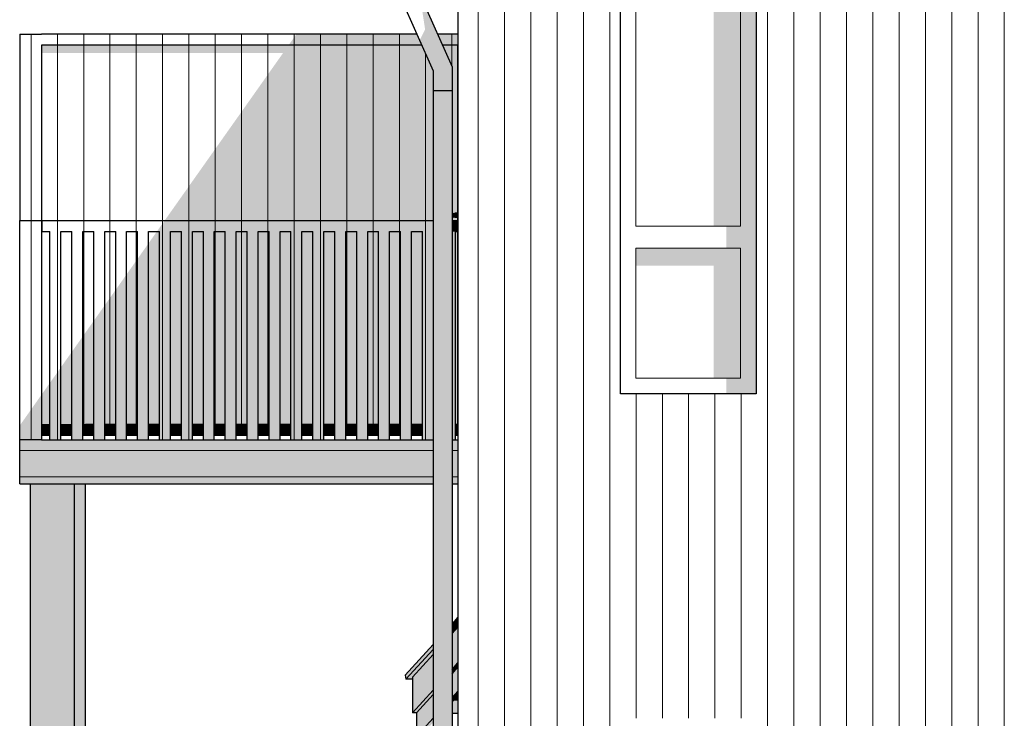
# Model space of a CAD drawing. Header units: millimetres. Extents: x 136614 to 187988, y 72497 to 86342.
# Tile 3 of 12: x 152988 to 157481, y 79920 to 83107. Entities that reach past the tile are written whole.
import ezdxf

# ---------------------------------------------------------------- set-up
doc = ezdxf.new("R2010")
doc.units = ezdxf.units.MM
doc.header["$LTSCALE"] = 0.5
doc.header["$MEASUREMENT"] = 0
doc.linetypes.add('PLINE', pattern=[0])
for name, color, linetype in [('222- Søyler (Nye konstruksjoner)', 7, 'Continuous'), ('23-- Yttervegger(Nye konstruksjoner)', 7, 'Continuous'), ('231- Bærende yttervegger(Nye konstruksjoner)', 7, 'Continuous'), ('244- Vinduer_ dører_ foldevegger(Nye konstruksjoner)', 7, 'Continuous'), ('25-- Dekker(Nye konstruksjoner)', 7, 'Continuous'), ('26-- Yttertak(Nye konstruksjoner)', 7, 'Continuous'), ('265- Gesimser_ takrenner og nedløp(Nye konstruksjoner)', 7, 'Continuous')]:
    doc.layers.add(name, color=color, linetype=linetype)
for name, color, linetype, lineweight in [('234- Vinduer_ dører_ porter(Nye konstruksjoner)', 7, 'Continuous', 0), ('235- Utvendig kledning og overflate(Nye konstruksjoner)', 7, 'Continuous', 0), ('262- Taktekking(Nye konstruksjoner)', 7, 'Continuous', 0)]:
    doc.layers.add(name, color=color, linetype=linetype, lineweight=lineweight)

# ---------------------------------------------------------------- blocks, each defined once
blk = doc.blocks.new('*X5')
at = {"layer": '235- Utvendig kledning og overflate(Nye konstruksjoner)', "linetype": 'PLINE'}
for p, q in [((155080.2, 81200), (155080.2, 80002.7)), ((155080.2, 80000), (155080.2, 81200)), ((155200.2, 81200), (155200.2, 80002.7)), ((155200.2, 80000), (155200.2, 81200)), ((155320.2, 81200), (155320.2, 80002.7)), ((155320.2, 80000), (155320.2, 81200)), ((155440.3, 81200), (155440.3, 80002.7)), ((155440.3, 80000), (155440.3, 81200)), ((155560.3, 81200), (155560.3, 80002.7)), ((155560.3, 80000), (155560.3, 81200)), ((155680.3, 81200), (155680.3, 80002.7)), ((155680.3, 80000), (155680.3, 81200)), ((155800.4, 81200), (155800.4, 80002.7)), ((155800.4, 80000), (155800.4, 81200)), ((155920.4, 81200), (155920.4, 80002.7)), ((155920.4, 80000), (155920.4, 81200)), ((156040.4, 81200), (156040.4, 80002.7)), ((156040.4, 80000), (156040.4, 81200)), ((156160.5, 81200), (156160.5, 80002.7)), ((156160.5, 80000), (156160.5, 81200)), ((156280.5, 81200), (156280.5, 80002.7)), ((156280.5, 80000), (156280.5, 81200)), ((156400.5, 81200), (156400.5, 80002.7)), ((156400.5, 80000), (156400.5, 81200)), ((156520.5, 81200), (156520.5, 80002.7)), ((156520.5, 80000), (156520.5, 81200)), ((156640.6, 81200), (156640.6, 80002.7)), ((156640.6, 80000), (156640.6, 81200)), ((156760.6, 81200), (156760.6, 80002.7)), ((156760.6, 80000), (156760.6, 81200)), ((156880.6, 81200), (156880.6, 80002.7)), ((156880.6, 80000), (156880.6, 81200)), ((157000.7, 81200), (157000.7, 80002.7)), ((157000.7, 80000), (157000.7, 81200)), ((157120.7, 81200), (157120.7, 80002.7)), ((157120.7, 80000), (157120.7, 81200)), ((157240.7, 81200), (157240.7, 80002.7)), ((157240.7, 80000), (157240.7, 81200)), ((157360.8, 81200), (157360.8, 80002.7)), ((157360.8, 80000), (157360.8, 81200)), ((157480.8, 81200), (157480.8, 80002.7)), ((157480.8, 80000), (157480.8, 81200)), ((155080.2, 80002.7), (155080.2, 77700)), ((155080.2, 77700), (155080.2, 80000)), ((155200.2, 80002.7), (155200.2, 77700)), ((155200.2, 77700), (155200.2, 80000)), ((155320.2, 80002.7), (155320.2, 77700)), ((155320.2, 77700), (155320.2, 80000)), ((155440.3, 80002.7), (155440.3, 77700)), ((155440.3, 77700), (155440.3, 80000)), ((155560.3, 80002.7), (155560.3, 77700)), ((155560.3, 77700), (155560.3, 80000)), ((155680.3, 80002.7), (155680.3, 77700)), ((155680.3, 77700), (155680.3, 80000)), ((155800.4, 80002.7), (155800.4, 79920)), ((155800.4, 79920), (155800.4, 80000)), ((155920.4, 80002.7), (155920.4, 79920)), ((155920.4, 79920), (155920.4, 80000)), ((156040.4, 80002.7), (156040.4, 79920)), ((156040.4, 79920), (156040.4, 80000)), ((156160.5, 80002.7), (156160.5, 79920)), ((156160.5, 79920), (156160.5, 80000)), ((156280.5, 80002.7), (156280.5, 79920)), ((156280.5, 79920), (156280.5, 80000)), ((156400.5, 80002.7), (156400.5, 77700)), ((156400.5, 77700), (156400.5, 80000)), ((156520.5, 80002.7), (156520.5, 77700)), ((156520.5, 77700), (156520.5, 80000)), ((156640.6, 80002.7), (156640.6, 77700)), ((156640.6, 77700), (156640.6, 80000)), ((156760.6, 80002.7), (156760.6, 77700)), ((156760.6, 77700), (156760.6, 80000)), ((156880.6, 80002.7), (156880.6, 77700)), ((156880.6, 77700), (156880.6, 80000)), ((157000.7, 80002.7), (157000.7, 77700)), ((157000.7, 77700), (157000.7, 80000)), ((157120.7, 80002.7), (157120.7, 77700)), ((157120.7, 77700), (157120.7, 80000)), ((157240.7, 80002.7), (157240.7, 77700)), ((157240.7, 77700), (157240.7, 80000)), ((157360.8, 80002.7), (157360.8, 77700)), ((157360.8, 77700), (157360.8, 80000)), ((157480.8, 80002.7), (157480.8, 77700)), ((157480.8, 77700), (157480.8, 80000))]:
    blk.add_line(p, q, dxfattribs=at)
blk = doc.blocks.new('*X9')
at = {"layer": '235- Utvendig kledning og overflate(Nye konstruksjoner)', "linetype": 'PLINE'}
for p, q in [((156400.5, 84002.7), (156400.5, 81200)), ((156400.5, 81200), (156400.5, 84000)), ((156520.5, 84002.7), (156520.5, 81200)), ((156520.5, 81200), (156520.5, 84000)), ((156640.6, 84002.7), (156640.6, 81200)), ((156640.6, 81200), (156640.6, 84000)), ((156760.6, 84002.7), (156760.6, 81200)), ((156760.6, 81200), (156760.6, 84000)), ((156880.6, 84002.7), (156880.6, 81200)), ((156880.6, 81200), (156880.6, 84000)), ((157000.7, 84002.7), (157000.7, 81200)), ((157000.7, 81200), (157000.7, 84000)), ((157120.7, 84002.7), (157120.7, 81200)), ((157120.7, 81200), (157120.7, 84000)), ((157240.7, 84002.7), (157240.7, 81200)), ((157240.7, 81200), (157240.7, 84000)), ((157360.8, 84002.7), (157360.8, 81200)), ((157360.8, 81200), (157360.8, 84000)), ((157480.8, 84002.7), (157480.8, 81200)), ((157480.8, 81200), (157480.8, 84000)), ((155680.3, 83844.5), (155680.3, 81200)), ((155680.3, 81200), (155680.3, 83844.5)), ((155560.3, 83788.5), (155560.3, 81200)), ((155560.3, 81200), (155560.3, 83788.5)), ((155440.3, 83732.6), (155440.3, 81200)), ((155440.3, 81200), (155440.3, 83732.6)), ((155320.2, 83676.6), (155320.2, 81200)), ((155320.2, 81200), (155320.2, 83676.6)), ((155200.2, 83620.6), (155200.2, 81200)), ((155200.2, 81200), (155200.2, 83620.6)), ((155080.2, 83564.6), (155080.2, 81200)), ((155080.2, 81200), (155080.2, 83564.6)), ((155800.4, 81400), (155800.4, 81200)), ((155800.4, 81200), (155800.4, 81400)), ((155920.4, 81400), (155920.4, 81200)), ((155920.4, 81200), (155920.4, 81400)), ((156040.4, 81400), (156040.4, 81200)), ((156040.4, 81200), (156040.4, 81400)), ((156160.5, 81400), (156160.5, 81200)), ((156160.5, 81200), (156160.5, 81400)), ((156280.5, 81400), (156280.5, 81200)), ((156280.5, 81200), (156280.5, 81400))]:
    blk.add_line(p, q, dxfattribs=at)
blk = doc.blocks.new('*X163')
at = {"layer": '235- Utvendig kledning og overflate(Nye konstruksjoner)', "linetype": 'PLINE'}
for p, q in [((153159.7, 83040), (153159.7, 82990)), ((153159.7, 82990), (153159.7, 83040)), ((153279.7, 83040), (153279.7, 82990)), ((153279.7, 82990), (153279.7, 83040)), ((153399.7, 83040), (153399.7, 82990)), ((153399.7, 82990), (153399.7, 83040)), ((153519.8, 83040), (153519.8, 82990)), ((153519.8, 82990), (153519.8, 83040)), ((153639.8, 83040), (153639.8, 82990)), ((153639.8, 82990), (153639.8, 83040)), ((153759.8, 83040), (153759.8, 82990)), ((153759.8, 82990), (153759.8, 83040)), ((153879.9, 83040), (153879.9, 82990)), ((153879.9, 82990), (153879.9, 83040)), ((153999.9, 83040), (153999.9, 82990)), ((153999.9, 82990), (153999.9, 83040)), ((154119.9, 83040), (154119.9, 82990)), ((154119.9, 82990), (154119.9, 83040)), ((154240, 83040), (154240, 82990)), ((154240, 82990), (154240, 83040)), ((154360, 83040), (154360, 82990)), ((154360, 82990), (154360, 83040)), ((154480, 83040), (154480, 82990)), ((154480, 82990), (154480, 83040)), ((154600.1, 83040), (154600.1, 82990)), ((154600.1, 82990), (154600.1, 83040)), ((154720.1, 83040), (154720.1, 82990)), ((154720.1, 82990), (154720.1, 83040))]:
    blk.add_line(p, q, dxfattribs=at)
blk = doc.blocks.new('*X164')
at = {"layer": '235- Utvendig kledning og overflate(Nye konstruksjoner)', "linetype": 'PLINE'}
for p, q in [((154960.1, 83040), (154960.1, 82990)), ((154960.1, 82990), (154960.1, 83040))]:
    blk.add_line(p, q, dxfattribs=at)
blk = doc.blocks.new('*X166')
at = {"layer": '235- Utvendig kledning og overflate(Nye konstruksjoner)', "linetype": 'PLINE'}
for p, q in [((153399.7, 81260), (153399.7, 81210)), ((153399.7, 81210), (153399.7, 81260))]:
    blk.add_line(p, q, dxfattribs=at)
blk = doc.blocks.new('*X167')
at = {"layer": '235- Utvendig kledning og overflate(Nye konstruksjoner)', "linetype": 'PLINE'}
for p, q in [((153519.8, 81260), (153519.8, 81210)), ((153519.8, 81210), (153519.8, 81260))]:
    blk.add_line(p, q, dxfattribs=at)
blk = doc.blocks.new('*X171')
at = {"layer": '235- Utvendig kledning og overflate(Nye konstruksjoner)', "linetype": 'PLINE'}
for p, q in [((153879.9, 81260), (153879.9, 81210)), ((153879.9, 81210), (153879.9, 81260))]:
    blk.add_line(p, q, dxfattribs=at)
blk = doc.blocks.new('*X172')
at = {"layer": '235- Utvendig kledning og overflate(Nye konstruksjoner)', "linetype": 'PLINE'}
for p, q in [((153999.9, 81260), (153999.9, 81210)), ((153999.9, 81210), (153999.9, 81260))]:
    blk.add_line(p, q, dxfattribs=at)
blk = doc.blocks.new('*X173')
at = {"layer": '235- Utvendig kledning og overflate(Nye konstruksjoner)', "linetype": 'PLINE'}
for p, q in [((154119.9, 81260), (154119.9, 81210)), ((154119.9, 81210), (154119.9, 81260))]:
    blk.add_line(p, q, dxfattribs=at)
blk = doc.blocks.new('*X177')
at = {"layer": '235- Utvendig kledning og overflate(Nye konstruksjoner)', "linetype": 'PLINE'}
for p, q in [((154480, 81260), (154480, 81210)), ((154480, 81210), (154480, 81260))]:
    blk.add_line(p, q, dxfattribs=at)
blk = doc.blocks.new('*X178')
at = {"layer": '235- Utvendig kledning og overflate(Nye konstruksjoner)', "linetype": 'PLINE'}
for p, q in [((154600.1, 81260), (154600.1, 81210)), ((154600.1, 81210), (154600.1, 81260))]:
    blk.add_line(p, q, dxfattribs=at)
blk = doc.blocks.new('*X179')
at = {"layer": '235- Utvendig kledning og overflate(Nye konstruksjoner)', "linetype": 'PLINE'}
for p, q in [((154720.1, 81260), (154720.1, 81210)), ((154720.1, 81210), (154720.1, 81260))]:
    blk.add_line(p, q, dxfattribs=at)
blk = doc.blocks.new('*X182')
at = {"layer": '235- Utvendig kledning og overflate(Nye konstruksjoner)', "linetype": 'PLINE'}
for p, q in [((153159.7, 82190), (153159.7, 82140)), ((153159.7, 82140), (153159.7, 82190)), ((153279.7, 82190), (153279.7, 82140)), ((153279.7, 82140), (153279.7, 82190)), ((153399.7, 82190), (153399.7, 82140)), ((153399.7, 82140), (153399.7, 82190)), ((153519.7, 82190), (153519.7, 82140)), ((153519.7, 82140), (153519.7, 82190)), ((153639.8, 82190), (153639.8, 82140)), ((153639.8, 82140), (153639.8, 82190)), ((153759.8, 82190), (153759.8, 82140)), ((153759.8, 82140), (153759.8, 82190)), ((153879.8, 82190), (153879.8, 82140)), ((153879.8, 82140), (153879.8, 82190)), ((153999.9, 82190), (153999.9, 82140)), ((153999.9, 82140), (153999.9, 82190)), ((154119.9, 82190), (154119.9, 82140)), ((154119.9, 82140), (154119.9, 82190)), ((154239.9, 82190), (154239.9, 82140)), ((154239.9, 82140), (154239.9, 82190)), ((154360, 82190), (154360, 82140)), ((154360, 82140), (154360, 82190)), ((154480, 82190), (154480, 82140)), ((154480, 82140), (154480, 82190)), ((154600, 82190), (154600, 82140)), ((154600, 82140), (154600, 82190)), ((154720.1, 82190), (154720.1, 82140)), ((154720.1, 82140), (154720.1, 82190)), ((154840.1, 82190), (154840.1, 82140)), ((154840.1, 82140), (154840.1, 82190))]:
    blk.add_line(p, q, dxfattribs=at)
blk = doc.blocks.new('*X185')
at = {"layer": '235- Utvendig kledning og overflate(Nye konstruksjoner)', "linetype": 'PLINE'}
for p, q in [((154240, 82140), (154240, 81190)), ((154240, 81190), (154240, 82140))]:
    blk.add_line(p, q, dxfattribs=at)
blk = doc.blocks.new('*X186')
at = {"layer": '235- Utvendig kledning og overflate(Nye konstruksjoner)', "linetype": 'PLINE'}
for p, q in [((154359.98877, 82140), (154359.98877, 81190)), ((154359.98877, 81190), (154359.98877, 82140))]:
    blk.add_line(p, q, dxfattribs=at)
blk = doc.blocks.new('*X192')
at = {"layer": '235- Utvendig kledning og overflate(Nye konstruksjoner)', "linetype": 'PLINE'}
for p, q in [((153639.8, 82140), (153639.8, 81190)), ((153639.8, 81190), (153639.8, 82140))]:
    blk.add_line(p, q, dxfattribs=at)
blk = doc.blocks.new('*X193')
at = {"layer": '235- Utvendig kledning og overflate(Nye konstruksjoner)', "linetype": 'PLINE'}
for p, q in [((153759.8, 82140), (153759.8, 81190)), ((153759.8, 81190), (153759.8, 82140))]:
    blk.add_line(p, q, dxfattribs=at)
blk = doc.blocks.new('*X197')
at = {"layer": '235- Utvendig kledning og overflate(Nye konstruksjoner)', "linetype": 'PLINE'}
for p, q in [((154840.1, 82140), (154840.1, 81190)), ((154840.1, 81190), (154840.1, 82140))]:
    blk.add_line(p, q, dxfattribs=at)
blk = doc.blocks.new('*X199')
at = {"layer": '235- Utvendig kledning og overflate(Nye konstruksjoner)', "linetype": 'PLINE'}
for p, q in [((152987.7, 81141), (154874.4, 81141)), ((154874.4, 81141), (152987.7, 81141)), ((152987.7, 81021), (154874.4, 81021)), ((154874.4, 81021), (152987.7, 81021))]:
    blk.add_line(p, q, dxfattribs=at)
blk = doc.blocks.new('*X200')
at = {"layer": '235- Utvendig kledning og overflate(Nye konstruksjoner)', "linetype": 'PLINE'}
for p, q in [((154961, 81141), (154987.7, 81141)), ((154987.7, 81141), (154961, 81141)), ((154961, 81021), (154987.7, 81021)), ((154987.7, 81021), (154961, 81021))]:
    blk.add_line(p, q, dxfattribs=at)
blk = doc.blocks.new('*X205')
at = {"layer": '235- Utvendig kledning og overflate(Nye konstruksjoner)', "linetype": 'PLINE'}
for p, q in [((153159.7, 82990), (153159.7, 82190)), ((153159.7, 82190), (153159.7, 82990)), ((153279.7, 82990), (153279.7, 82190)), ((153279.7, 82190), (153279.7, 82990)), ((153399.7, 82990), (153399.7, 82190)), ((153399.7, 82190), (153399.7, 82990)), ((153519.8, 82990), (153519.8, 82190)), ((153519.8, 82190), (153519.8, 82990)), ((153639.8, 82990), (153639.8, 82190)), ((153639.8, 82190), (153639.8, 82990)), ((153759.8, 82990), (153759.8, 82190)), ((153759.8, 82190), (153759.8, 82990)), ((153879.9, 82990), (153879.9, 82190)), ((153879.9, 82190), (153879.9, 82990)), ((153999.9, 82990), (153999.9, 82190)), ((153999.9, 82190), (153999.9, 82990)), ((154119.9, 82990), (154119.9, 82190)), ((154119.9, 82190), (154119.9, 82990)), ((154240, 82990), (154240, 82190)), ((154240, 82190), (154240, 82990)), ((154360, 82990), (154360, 82190)), ((154360, 82190), (154360, 82990)), ((154480, 82990), (154480, 82190)), ((154480, 82190), (154480, 82990)), ((154600.1, 82990), (154600.1, 82190)), ((154600.1, 82190), (154600.1, 82990)), ((154720.1, 82990), (154720.1, 82190)), ((154720.1, 82190), (154720.1, 82990)), ((154840.1, 82950.7), (154840.1, 82190)), ((154840.1, 82190), (154840.1, 82950.7))]:
    blk.add_line(p, q, dxfattribs=at)
blk = doc.blocks.new('*X207')
at = {"layer": '235- Utvendig kledning og overflate(Nye konstruksjoner)', "linetype": 'PLINE'}
for p, q in [((153279.7, 82140), (153279.7, 81260)), ((153279.7, 81260), (153279.7, 82140))]:
    blk.add_line(p, q, dxfattribs=at)
blk = doc.blocks.new('*X208')
at = {"layer": '235- Utvendig kledning og overflate(Nye konstruksjoner)', "linetype": 'PLINE'}
for p, q in [((153399.7, 82140), (153399.7, 81260)), ((153399.7, 81260), (153399.7, 82140))]:
    blk.add_line(p, q, dxfattribs=at)
blk = doc.blocks.new('*X209')
at = {"layer": '235- Utvendig kledning og overflate(Nye konstruksjoner)', "linetype": 'PLINE'}
for p, q in [((153519.8, 82140), (153519.8, 81260)), ((153519.8, 81260), (153519.8, 82140))]:
    blk.add_line(p, q, dxfattribs=at)
blk = doc.blocks.new('*X213')
at = {"layer": '235- Utvendig kledning og overflate(Nye konstruksjoner)', "linetype": 'PLINE'}
for p, q in [((153879.9, 82140), (153879.9, 81260)), ((153879.9, 81260), (153879.9, 82140))]:
    blk.add_line(p, q, dxfattribs=at)
blk = doc.blocks.new('*X214')
at = {"layer": '235- Utvendig kledning og overflate(Nye konstruksjoner)', "linetype": 'PLINE'}
for p, q in [((153999.9, 82140), (153999.9, 81260)), ((153999.9, 81260), (153999.9, 82140))]:
    blk.add_line(p, q, dxfattribs=at)
blk = doc.blocks.new('*X215')
at = {"layer": '235- Utvendig kledning og overflate(Nye konstruksjoner)', "linetype": 'PLINE'}
for p, q in [((154119.9, 82140), (154119.9, 81260)), ((154119.9, 81260), (154119.9, 82140))]:
    blk.add_line(p, q, dxfattribs=at)
blk = doc.blocks.new('*X219')
at = {"layer": '235- Utvendig kledning og overflate(Nye konstruksjoner)', "linetype": 'PLINE'}
for p, q in [((154480, 82140), (154480, 81260)), ((154480, 81260), (154480, 82140))]:
    blk.add_line(p, q, dxfattribs=at)
blk = doc.blocks.new('*X220')
at = {"layer": '235- Utvendig kledning og overflate(Nye konstruksjoner)', "linetype": 'PLINE'}
for p, q in [((154600.1, 82140), (154600.1, 81260)), ((154600.1, 81260), (154600.1, 82140))]:
    blk.add_line(p, q, dxfattribs=at)
blk = doc.blocks.new('*X221')
at = {"layer": '235- Utvendig kledning og overflate(Nye konstruksjoner)', "linetype": 'PLINE'}
for p, q in [((154720.1, 82140), (154720.1, 81260)), ((154720.1, 81260), (154720.1, 82140))]:
    blk.add_line(p, q, dxfattribs=at)
blk = doc.blocks.new('*X223')
at = {"layer": '235- Utvendig kledning og overflate(Nye konstruksjoner)', "linetype": 'PLINE'}
for p, q in [((154960.1, 82990), (154960.1, 82893.8)), ((154960.1, 82893.8), (154960.1, 82990))]:
    blk.add_line(p, q, dxfattribs=at)
blk = doc.blocks.new('*X228')
at = {"layer": '235- Utvendig kledning og overflate(Nye konstruksjoner)', "linetype": 'PLINE'}
for p, q in [((153039.6, 83040), (153039.6, 82190)), ((153039.6, 82190), (153039.6, 83040))]:
    blk.add_line(p, q, dxfattribs=at)
blk = doc.blocks.new('*X231')
at = {"layer": '235- Utvendig kledning og overflate(Nye konstruksjoner)', "linetype": 'PLINE'}
for p, q in [((153279.7, 81260), (153279.7, 81210)), ((153279.7, 81210), (153279.7, 81260))]:
    blk.add_line(p, q, dxfattribs=at)
blk = doc.blocks.new('*X232')
at = {"layer": '235- Utvendig kledning og overflate(Nye konstruksjoner)', "linetype": 'PLINE'}
for p, q in [((153039.6, 82190), (153039.6, 81190)), ((153039.6, 81190), (153039.6, 82190))]:
    blk.add_line(p, q, dxfattribs=at)
blk = doc.blocks.new('*X236')
at = {"layer": '235- Utvendig kledning og overflate(Nye konstruksjoner)', "linetype": 'PLINE'}
for p, q in [((153159.7, 82140), (153159.7, 81190)), ((153159.7, 81190), (153159.7, 82140))]:
    blk.add_line(p, q, dxfattribs=at)

msp = doc.modelspace()

# ---------------------------------------------------------------- hatches: boundary and pattern name
at = {"layer": '222- Søyler (Nye konstruksjoner)', "linetype": 'Continuous'}
for points in [[(153237.7, 77700), (153237.7, 80990), (153037.7, 80990), (153037.7, 77700)], [(153237.7, 77700), (153287.7, 77700), (153287.7, 80990), (153237.7, 80990)]]:
    msp.add_hatch(color=256, dxfattribs=at).paths.add_polyline_path(points)
at = {"layer": '231- Bærende yttervegger(Nye konstruksjoner)', "linetype": 'Continuous'}
for points in [[(154249.8, 83040), (154214.5, 82990), (154822.6, 82990), (154800.4, 83040)], [(154895.2, 83040), (154917.4, 82990), (154987.7, 82990), (154987.7, 83040)], [(153087.7, 82990), (153087.7, 82954.6), (154189.5, 82954.6), (153648.8, 82190), (154874.4, 82190), (154874.4, 82873.5), (154822.6, 82990)], [(154917.4, 82990), (154961, 82891.9), (154961, 82190), (154985.7, 82190), (154985.7, 82204), (154973.7, 82204), (154966.7, 82204), (154966.7, 82224), (154973.7, 82224), (154985.7, 82224), (154985.7, 82990)], [(153648.8, 82190), (153613.4, 82140), (154874.4, 82140), (154874.4, 82190)], [(154961, 82190), (154961, 82140), (154987.7, 82140), (154987.7, 82190)], [(153575.7, 82086.6), (153575.7, 81260), (153625.7, 81260), (153625.7, 82140), (153613.4, 82140)], [(153625.7, 81190), (153675.7, 81190), (153675.7, 82140), (153625.7, 82140)], [(153675.7, 82140), (153675.7, 81260), (153725.7, 81260), (153725.7, 82140)], [(153725.7, 81190), (153775.7, 81190), (153775.7, 82140), (153725.7, 82140)], [(153825.7, 82140), (153775.7, 82140), (153775.7, 81260), (153825.7, 81260)], [(153825.7, 81190), (153875.7, 81190), (153875.7, 82140), (153825.7, 82140)], [(153875.7, 81260), (153925.7, 81260), (153925.7, 82140), (153875.7, 82140)], [(153925.7, 81190), (153975.7, 81190), (153975.7, 82140), (153925.7, 82140)], [(154025.7, 82140), (153975.7, 82140), (153975.7, 81260), (154025.7, 81260)], [(154025.7, 81190), (154075.7, 81190), (154075.7, 82140), (154025.7, 82140)], [(154075.7, 82140), (154075.7, 81260), (154125.7, 81260), (154125.7, 82140)], [(154125.7, 81190), (154175.7, 81190), (154175.7, 82140), (154125.7, 82140)], [(154175.7, 81260), (154225.7, 81260), (154225.7, 82140), (154175.7, 82140)], [(154225.7, 81190), (154275.7, 81190), (154275.7, 82140), (154225.7, 82140)], [(154325.7, 82140), (154275.7, 82140), (154275.7, 81260), (154325.7, 81260)], [(154325.7, 81190), (154375.7, 81190), (154375.7, 82140), (154325.7, 82140)], [(154375.7, 81260), (154425.7, 81260), (154425.7, 82140), (154375.7, 82140)], [(154425.7, 81190), (154475.7, 81190), (154475.7, 82140), (154425.7, 82140)], [(154525.7, 82140), (154475.7, 82140), (154475.7, 81260), (154525.7, 81260)], [(154525.7, 81190), (154575.7, 81190), (154575.7, 82140), (154525.7, 82140)], [(154575.7, 82140), (154575.7, 81260), (154625.7, 81260), (154625.7, 82140)], [(154625.7, 81190), (154675.7, 81190), (154675.7, 82140), (154625.7, 82140)], [(154725.7, 82140), (154675.7, 82140), (154675.7, 81260), (154725.7, 81260)], [(154725.7, 81190), (154775.7, 81190), (154775.7, 82140), (154725.7, 82140)], [(154825.7, 82140), (154775.7, 82140), (154775.7, 81260), (154825.7, 81260)], [(154825.7, 81190), (154874.4, 81190), (154874.4, 82140), (154825.7, 82140)], [(154961, 82140), (154961, 81190), (154975.7, 81190), (154975.7, 82140)], [(154975.7, 82140), (154975.7, 81260), (154985.7, 81260), (154985.7, 82140)], [(153525.7, 81190), (153575.7, 81190), (153575.7, 82086.6), (153525.7, 82015.9)], [(153475.7, 81945.2), (153475.7, 81260), (153525.7, 81260), (153525.7, 82015.9)], [(153425.7, 81190), (153475.7, 81190), (153475.7, 81945.2), (153425.7, 81874.5)], [(153375.7, 81803.8), (153375.7, 81260), (153425.7, 81260), (153425.7, 81874.5)], [(153325.7, 81190), (153375.7, 81190), (153375.7, 81803.8), (153325.7, 81733.1)], [(153275.7, 81662.3), (153275.7, 81260), (153325.7, 81260), (153325.7, 81733.1)], [(153225.7, 81190), (153275.7, 81190), (153275.7, 81662.3), (153225.7, 81591.6)], [(153175.7, 81520.9), (153175.7, 81260), (153225.7, 81260), (153225.7, 81591.6)], [(153125.7, 81190), (153175.7, 81190), (153175.7, 81520.9), (153125.7, 81450.2)], [(153087.7, 81260), (153125.7, 81260), (153125.7, 81450.2), (153087.7, 81396.5)], [(152987.7, 81190), (153087.7, 81190), (153087.7, 81396.5), (152987.7, 81255)], [(153087.7, 81260), (153087.7, 81210), (153125.7, 81210), (153125.7, 81260)], [(153175.7, 81210), (153225.7, 81210), (153225.7, 81260), (153175.7, 81260)], [(153287.7, 81260), (153275.7, 81260), (153275.7, 81210), (153287.7, 81210)], [(153287.7, 81260), (153287.7, 81210), (153325.7, 81210), (153325.7, 81260)], [(153425.7, 81260), (153375.7, 81260), (153375.7, 81210), (153425.7, 81210)], [(153525.7, 81260), (153475.7, 81260), (153475.7, 81210), (153525.7, 81210)], [(153575.7, 81260), (153575.7, 81210), (153625.7, 81210), (153625.7, 81260)], [(153725.7, 81260), (153675.7, 81260), (153675.7, 81210), (153725.7, 81210)], [(153775.7, 81260), (153775.7, 81210), (153825.7, 81210), (153825.7, 81260)], [(153925.7, 81260), (153875.7, 81260), (153875.7, 81210), (153925.7, 81210)], [(154025.7, 81260), (153975.7, 81260), (153975.7, 81210), (154025.7, 81210)], [(154125.7, 81260), (154075.7, 81260), (154075.7, 81210), (154125.7, 81210)], [(154175.7, 81260), (154175.7, 81210), (154225.7, 81210), (154225.7, 81260)], [(154325.7, 81260), (154275.7, 81260), (154275.7, 81210), (154325.7, 81210)], [(154425.7, 81260), (154375.7, 81260), (154375.7, 81210), (154425.7, 81210)], [(154525.7, 81260), (154475.7, 81260), (154475.7, 81210), (154525.7, 81210)], [(154575.7, 81260), (154575.7, 81210), (154625.7, 81210), (154625.7, 81260)], [(154725.7, 81260), (154675.7, 81260), (154675.7, 81210), (154725.7, 81210)], [(154775.7, 81260), (154775.7, 81210), (154825.7, 81210), (154825.7, 81260)], [(154975.7, 81260), (154975.7, 81210), (154987.7, 81210), (154987.7, 81260)]]:
    msp.add_hatch(color=256, dxfattribs=at).paths.add_polyline_path(points)
at = {"layer": '244- Vinduer_ dører_ foldevegger(Nye konstruksjoner)', "linetype": 'Continuous'}
for points in [[(156277.7, 83349), (155799.7, 83349), (155799.7, 83145.6), (156154.7, 83145.6), (156154.7, 82165), (156277.7, 82165)], [(156277.7, 82065), (156277.7, 81471), (156348.7, 81471), (156348.7, 83349), (156277.7, 83349), (156277.7, 82165)], [(154973.7, 82224), (154966.7, 82223.6), (154973.7, 82223.6)], [(154973.7, 82224), (154966.7, 82224), (154966.7, 82223.6)], [(154973.7, 82223.6), (154966.7, 82223.6), (154969, 82222.8)], [(154966.7, 82223.6), (154966.7, 82204.4), (154969, 82205.2), (154969, 82222.8)], [(154975.9, 82205.2), (154966.7, 82204.4), (154973.7, 82204.4)], [(154975.9, 82205.2), (154969, 82205.2), (154966.7, 82204.4)], [(154973.7, 82204.4), (154966.7, 82204), (154973.7, 82204)], [(154973.7, 82204.4), (154966.7, 82204.4), (154966.7, 82204)], [(154973.7, 82223.6), (154969, 82222.8), (154975.9, 82222.8)], [(154975.9, 82222.8), (154969, 82222.8), (154973.7, 82222)], [(154969, 82222.8), (154969, 82205.2), (154973.7, 82206), (154973.7, 82222)], [(154980.5, 82206), (154969, 82205.2), (154975.9, 82205.2)], [(154980.5, 82206), (154973.7, 82206), (154969, 82205.2)], [(154973.7, 82223.6), (154975.9, 82222.8), (154976.9, 82222.7), (154987.7, 82222.7), (154987.7, 82224), (154973.7, 82224)], [(154975.9, 82222.8), (154973.7, 82222), (154980.5, 82222)], [(154980.5, 82222), (154973.7, 82222), (154980.6, 82221.3)], [(154973.7, 82222), (154973.7, 82206), (154980.6, 82206.7), (154980.6, 82221.3)], [(154987.3, 82206.7), (154973.7, 82206), (154980.5, 82206)], [(154987.3, 82206.7), (154980.6, 82206.7), (154973.7, 82206)], [(154975.9, 82205.2), (154973.7, 82204.4), (154973.7, 82204), (154987.7, 82204), (154987.7, 82205.3), (154976.9, 82205.3)], [(154976.9, 82222.7), (154980.5, 82222), (154987.3, 82221.3), (154987.7, 82221.2), (154987.7, 82222.7)], [(154980.5, 82206), (154976.9, 82205.3), (154987.7, 82205.3), (154987.7, 82206.8), (154987.3, 82206.7)], [(154980.5, 82222), (154980.6, 82221.3), (154987.3, 82221.3)], [(154987.3, 82221.3), (154980.6, 82221.3), (154983.5, 82221)], [(154980.6, 82221.3), (154980.6, 82206.7), (154983.5, 82207), (154983.5, 82221)], [(154983.5, 82207), (154980.6, 82206.7), (154987.7, 82206.9), (154987.7, 82207)], [(154980.6, 82206.7), (154987.3, 82206.7), (154987.7, 82206.8), (154987.7, 82206.9)], [(154983.5, 82221), (154987.7, 82221), (154987.7, 82221.2), (154987.3, 82221.3)], [(154983.5, 82221), (154983.5, 82207), (154987.7, 82207), (154987.7, 82221)], [(156277.7, 82165), (156211.7, 82165), (156211.7, 82065), (156277.7, 82065)], [(156277.7, 82065), (155799.7, 82065), (155799.7, 81984.4), (156154.7, 81984.4), (156154.7, 81471), (156277.7, 81471)], [(156348.7, 81471), (156211.7, 81471), (156211.7, 81400), (156348.7, 81400)]]:
    msp.add_hatch(color=256, dxfattribs=at).paths.add_polyline_path(points)
at = {"layer": '25-- Dekker(Nye konstruksjoner)', "linetype": 'Continuous'}
for points in [[(152987.7, 80990), (154874.4, 80990), (154874.4, 81190), (152987.7, 81190)], [(154961, 81190), (154961, 80990), (154987.7, 80990), (154987.7, 81190)]]:
    msp.add_hatch(color=256, dxfattribs=at).paths.add_polyline_path(points)
at = {"layer": '26-- Yttertak(Nye konstruksjoner)', "linetype": 'Continuous'}
msp.add_hatch(color=256, dxfattribs=at).paths.add_polyline_path([(154968.3, 80003.5), (154987.7, 80003.5), (154987.7, 80024.6)])
at = {"layer": '262- Taktekking(Nye konstruksjoner)', "linetype": 'Continuous'}
h = msp.add_hatch(dxfattribs=at)
h.set_pattern_fill('Tak_03_0001', color=256, style=0, pattern_type=2)
h.set_pattern_definition([(47.6313, (163924.02, 80021.33), (271.5114, 0), []), (198.1326, (163952.93, 80053.02), (-155.8672, 126.7855), [101.847, -305.54]), (198.1326, (163681.42, 80053.02), (-155.8672, 126.7855), [101.847, -305.54]), (180, (163856.14, 80021.33), (115.6442, 126.7855), [135.7557, -135.7557]), (140.8744, (163720.4, 80021.33), (387.156, 126.785), [50.23, -150.6905]), (140.8744, (163448.87, 80021.33), (387.156, 126.785), [50.23, -150.6905])])
h.paths.add_polyline_path([(154968.3, 80003.5), (154987.7, 80003.5), (154987.7, 80024.6)])
at = {"layer": '265- Gesimser_ takrenner og nedløp(Nye konstruksjoner)', "linetype": 'Continuous'}
for points in [[(154717.7, 83332.7), (154781.8, 83188.5), (154818.5, 83187.5), (154837.7, 83062.8), (154917.7, 82882.7), (154961, 82891.9), (154761, 83341.9)], [(154917.7, 82882.7), (154837.7, 83062.8), (154812.7, 83012.4), (154874.4, 82873.5)], [(154917.7, 82882.7), (154874.4, 82873.5), (154874.4, 82782.7), (154917.7, 82782.7)], [(154961, 82891.9), (154917.7, 82882.7), (154917.7, 82782.7), (154961, 82782.7)], [(154917.7, 82782.7), (154874.4, 82782.7), (154874.4, 77532.7), (154917.7, 77532.7)], [(154961, 82782.7), (154917.7, 82782.7), (154917.7, 77532.7), (154961, 77532.7)], [(154961, 80351.4), (154961, 80329.4), (154987.7, 80358.6), (154987.7, 80380.6)], [(154961, 80329.4), (154961, 80306.5), (154987.7, 80335.8), (154987.7, 80358.6)], [(154961, 80306.5), (154961, 80143.2), (154987.7, 80172.5), (154987.7, 80335.8)], [(154746.6, 80116.4), (154750.2, 80098.3), (154874.4, 80234.4), (154874.4, 80256.5)], [(154874.4, 80234.4), (154750.2, 80098.3), (154779.9, 80098.3), (154779.9, 80108), (154874.4, 80211.6)], [(154779.9, 80108), (154779.9, 79944.7), (154874.4, 80048.3), (154874.4, 80211.6)], [(154961, 80143.2), (154961, 80123.4), (154987.7, 80152.6), (154987.7, 80172.5)], [(154961, 80123.4), (154961, 80015.3), (154987.7, 80044.5), (154987.7, 80152.6)], [(154779.9, 79944.7), (154798, 79944.7), (154874.4, 80028.5), (154874.4, 80048.3)], [(154798, 79944.7), (154798, 79836.6), (154874.4, 79920.3), (154874.4, 80028.5)], [(154961, 80015.3), (154961, 79995.4), (154987.7, 80024.6), (154987.7, 80044.5)], [(154961, 79942.8), (154987.7, 79942.8), (154987.7, 80003.5), (154968.3, 80003.5), (154961, 79995.4)], [(154798, 79836.6), (154816.1, 79836.6), (154874.4, 79900.5), (154874.4, 79920.3)]]:
    msp.add_hatch(color=256, dxfattribs=at).paths.add_polyline_path(points)

# ---------------------------------------------------------------- linework, layer by layer
at = {"layer": '222- Søyler (Nye konstruksjoner)', "linetype": 'PLINE'}
for p, q in [((153037.7, 77700), (153037.7, 80990)), ((153237.7, 77700), (153237.7, 80990)), ((153287.7, 77700), (153287.7, 80990))]:
    msp.add_line(p, q, dxfattribs=at)
at = {"layer": '23-- Yttervegger(Nye konstruksjoner)', "linetype": 'PLINE'}
for p, q in [((154987.7, 83521.5), (154987.7, 81200)), ((154987.7, 81200), (154987.7, 77700))]:
    msp.add_line(p, q, dxfattribs=at)
at = {"layer": '231- Bærende yttervegger(Nye konstruksjoner)', "linetype": 'PLINE'}
for p, q in [((152987.7, 83040), (153087.7, 83040)), ((152987.7, 83040), (152987.7, 82190)), ((154800.4, 83040), (153087.7, 83040)), ((154987.7, 83040), (154895.2, 83040)), ((154822.6, 82990), (153087.7, 82990)), ((153087.7, 82990), (153087.7, 82190)), ((154987.7, 82990), (154917.4, 82990)), ((154985.7, 82990), (154985.7, 82224)), ((152987.7, 82190), (153087.7, 82190)), ((152987.7, 81190), (152987.7, 82190)), ((153087.7, 82190), (153087.7, 81190)), ((153088.1, 82190), (154874.4, 82190)), ((153088.1, 82190), (153088.1, 82140)), ((154961, 82190), (154987.7, 82190)), ((154985.7, 82204), (154985.7, 82190)), ((153088.1, 82140), (153125.7, 82140)), ((153125.7, 81190), (153125.7, 82140)), ((153175.7, 82140), (153225.7, 82140)), ((153175.7, 81190), (153175.7, 82140)), ((153225.7, 81190), (153225.7, 82140)), ((153275.7, 82140), (153325.7, 82140)), ((153275.7, 81190), (153275.7, 82140)), ((153325.7, 81190), (153325.7, 82140)), ((153375.7, 82140), (153425.7, 82140)), ((153375.7, 81190), (153375.7, 82140)), ((153425.7, 81190), (153425.7, 82140)), ((153475.7, 82140), (153525.7, 82140)), ((153475.7, 81190), (153475.7, 82140)), ((153525.7, 81190), (153525.7, 82140)), ((153575.7, 82140), (153625.7, 82140)), ((153575.7, 81190), (153575.7, 82140)), ((153625.7, 81190), (153625.7, 82140)), ((153675.7, 82140), (153725.7, 82140)), ((153675.7, 81190), (153675.7, 82140)), ((153725.7, 81190), (153725.7, 82140)), ((153775.7, 82140), (153825.7, 82140)), ((153775.7, 81190), (153775.7, 82140)), ((153825.7, 81190), (153825.7, 82140)), ((153875.7, 82140), (153925.7, 82140)), ((153875.7, 81190), (153875.7, 82140)), ((153925.7, 81190), (153925.7, 82140)), ((153975.7, 82140), (154025.7, 82140)), ((153975.7, 81190), (153975.7, 82140)), ((154025.7, 81190), (154025.7, 82140)), ((154075.7, 82140), (154125.7, 82140)), ((154075.7, 81190), (154075.7, 82140)), ((154125.7, 81190), (154125.7, 82140)), ((154175.7, 82140), (154225.7, 82140)), ((154175.7, 81190), (154175.7, 82140)), ((154225.7, 81190), (154225.7, 82140)), ((154275.7, 82140), (154325.7, 82140)), ((154275.7, 81190), (154275.7, 82140)), ((154325.7, 81190), (154325.7, 82140)), ((154375.7, 82140), (154425.7, 82140)), ((154375.7, 81190), (154375.7, 82140)), ((154425.7, 81190), (154425.7, 82140)), ((154475.7, 82140), (154525.7, 82140)), ((154475.7, 81190), (154475.7, 82140)), ((154525.7, 81190), (154525.7, 82140)), ((154575.7, 82140), (154625.7, 82140)), ((154575.7, 81190), (154575.7, 82140)), ((154625.7, 81190), (154625.7, 82140)), ((154675.7, 82140), (154725.7, 82140)), ((154675.7, 81190), (154675.7, 82140)), ((154725.7, 81190), (154725.7, 82140)), ((154775.7, 82140), (154825.7, 82140)), ((154775.7, 81190), (154775.7, 82140)), ((154825.7, 81190), (154825.7, 82140)), ((154975.7, 82140), (154987.7, 82140)), ((154975.7, 81190), (154975.7, 82140)), ((154985.7, 82140), (154985.7, 81260)), ((153087.7, 81260), (153125.7, 81260)), ((153175.7, 81260), (153225.7, 81260)), ((153275.7, 81260), (153287.7, 81260)), ((153325.7, 81260), (153287.7, 81260)), ((153287.7, 81210), (153287.7, 81260)), ((153425.7, 81260), (153375.7, 81260)), ((153525.7, 81260), (153475.7, 81260)), ((153625.7, 81260), (153575.7, 81260)), ((153725.7, 81260), (153675.7, 81260)), ((153825.7, 81260), (153775.7, 81260)), ((153925.7, 81260), (153875.7, 81260)), ((154025.7, 81260), (153975.7, 81260)), ((154125.7, 81260), (154075.7, 81260)), ((154225.7, 81260), (154175.7, 81260)), ((154325.7, 81260), (154275.7, 81260)), ((154425.7, 81260), (154375.7, 81260)), ((154525.7, 81260), (154475.7, 81260)), ((154625.7, 81260), (154575.7, 81260)), ((154725.7, 81260), (154675.7, 81260)), ((154825.7, 81260), (154775.7, 81260)), ((154987.7, 81260), (154975.7, 81260)), ((153125.7, 81210), (153087.7, 81210)), ((153225.7, 81210), (153175.7, 81210)), ((153287.7, 81210), (153275.7, 81210)), ((153325.7, 81210), (153287.7, 81210)), ((153425.7, 81210), (153375.7, 81210)), ((153525.7, 81210), (153475.7, 81210)), ((153625.7, 81210), (153575.7, 81210)), ((153725.7, 81210), (153675.7, 81210)), ((153825.7, 81210), (153775.7, 81210)), ((153925.7, 81210), (153875.7, 81210)), ((154025.7, 81210), (153975.7, 81210)), ((154125.7, 81210), (154075.7, 81210)), ((154225.7, 81210), (154175.7, 81210)), ((154325.7, 81210), (154275.7, 81210)), ((154425.7, 81210), (154375.7, 81210)), ((154525.7, 81210), (154475.7, 81210)), ((154625.7, 81210), (154575.7, 81210)), ((154725.7, 81210), (154675.7, 81210)), ((154825.7, 81210), (154775.7, 81210)), ((154987.7, 81210), (154975.7, 81210)), ((153087.7, 81190), (152987.7, 81190))]:
    msp.add_line(p, q, dxfattribs=at)
at = {"layer": '234- Vinduer_ dører_ porter(Nye konstruksjoner)', "linetype": 'PLINE'}
for p, q in [((155799.7, 83349), (155799.7, 82165)), ((156277.7, 82165), (156277.7, 83349)), ((155799.7, 82165), (156277.7, 82165)), ((155799.7, 82065), (155799.7, 81471)), ((156277.7, 82065), (155799.7, 82065)), ((156277.7, 81471), (156277.7, 82065)), ((155799.7, 81471), (156277.7, 81471))]:
    msp.add_line(p, q, dxfattribs=at)
at = {"layer": '244- Vinduer_ dører_ foldevegger(Nye konstruksjoner)', "linetype": 'PLINE'}
for p, q in [((155728.7, 81400), (155728.7, 83420)), ((156348.7, 83420), (156348.7, 81400)), ((154966.7, 82224), (154966.7, 82223.6)), ((154966.7, 82223.6), (154969, 82222.8)), ((154966.7, 82223.6), (154966.7, 82204.4)), ((154969, 82205.2), (154966.7, 82204.4)), ((154966.7, 82204.4), (154966.7, 82204)), ((154969, 82222.8), (154973.7, 82222)), ((154973.7, 82206), (154969, 82205.2)), ((154973.7, 82224), (154973.7, 82223.6)), ((154987.7, 82224), (154973.7, 82224)), ((154973.7, 82223.6), (154975.9, 82222.8)), ((154973.7, 82222), (154980.6, 82221.3)), ((154980.6, 82206.7), (154973.7, 82206)), ((154975.9, 82205.2), (154973.7, 82204.4)), ((154973.7, 82204.4), (154973.7, 82204)), ((154987.7, 82204), (154973.7, 82204)), ((154975.9, 82222.8), (154980.5, 82222)), ((154980.5, 82206), (154975.9, 82205.2)), ((154980.5, 82222), (154987.3, 82221.3)), ((154987.3, 82206.7), (154980.5, 82206)), ((154980.6, 82221.3), (154983.5, 82221)), ((154983.5, 82207), (154980.6, 82206.7)), ((154983.5, 82221), (154983.5, 82207)), ((154987.7, 82221), (154983.5, 82221)), ((154987.7, 82207), (154983.5, 82207)), ((154987.3, 82221.3), (154987.7, 82221.2)), ((154987.7, 82206.8), (154987.3, 82206.7)), ((156348.7, 81400), (155728.7, 81400))]:
    msp.add_line(p, q, dxfattribs=at)
at = {"layer": '25-- Dekker(Nye konstruksjoner)', "linetype": 'PLINE'}
for p, q in [((152987.7, 80990), (152987.7, 81190)), ((153087.7, 81190), (154874.4, 81190)), ((154961, 81190), (154987.7, 81190)), ((152987.7, 80990), (154874.4, 80990)), ((154961, 80990), (154987.7, 80990))]:
    msp.add_line(p, q, dxfattribs=at)
at = {"layer": '26-- Yttertak(Nye konstruksjoner)', "linetype": 'PLINE'}
msp.add_line((154968.3, 80003.5), (154987.7, 80003.5), dxfattribs=at)
at = {"layer": '265- Gesimser_ takrenner og nedløp(Nye konstruksjoner)', "linetype": 'PLINE'}
for p, q in [((154674.4, 83323.5), (154874.4, 82873.5)), ((154761, 83341.9), (154961, 82891.9)), ((154874.4, 82873.5), (154874.4, 82782.7)), ((154961, 82891.9), (154961, 82782.7)), ((154874.4, 82782.7), (154874.4, 77532.7)), ((154917.7, 82782.7), (154874.4, 82782.7)), ((154961, 82782.7), (154917.7, 82782.7)), ((154961, 82782.7), (154961, 77532.7)), ((154987.7, 80380.6), (154961, 80351.4)), ((154961, 80329.4), (154987.7, 80358.6)), ((154987.7, 80335.8), (154961, 80306.5)), ((154874.4, 80256.5), (154746.6, 80116.4)), ((154750.2, 80098.3), (154874.4, 80234.4)), ((154874.4, 80211.6), (154779.9, 80108)), ((154961, 80143.2), (154987.7, 80172.5)), ((154746.6, 80116.4), (154750.2, 80098.3)), ((154961, 80123.4), (154987.7, 80152.6)), ((154779.9, 80098.3), (154750.2, 80098.3)), ((154779.9, 80108), (154779.9, 79944.7)), ((154779.9, 79944.7), (154874.4, 80048.3)), ((154798, 79944.7), (154874.4, 80028.5)), ((154961, 80015.3), (154987.7, 80044.5)), ((154961, 79995.4), (154987.7, 80024.6)), ((154798, 79944.7), (154779.9, 79944.7)), ((154798, 79944.7), (154798, 79836.6)), ((154961, 79942.8), (154987.7, 79942.8)), ((154798, 79836.6), (154874.4, 79920.3))]:
    msp.add_line(p, q, dxfattribs=at)

# ---------------------------------------------------------------- block references
at = {"layer": '23-- Yttervegger(Nye konstruksjoner)'}
for name in ['*X9', '*X5']:
    msp.add_blockref(name, (0, 0), dxfattribs=at)
at = {"layer": '231- Bærende yttervegger(Nye konstruksjoner)'}
for name in ['*X228', '*X163', '*X164', '*X205', '*X223', '*X232', '*X182', '*X236', '*X207', '*X208', '*X209', '*X192', '*X193', '*X213', '*X214', '*X215', '*X185', '*X186', '*X219', '*X220', '*X221', '*X197', '*X231', '*X166', '*X167', '*X171', '*X172', '*X173', '*X177', '*X178', '*X179']:
    msp.add_blockref(name, (0, 0), dxfattribs=at)
at = {"layer": '25-- Dekker(Nye konstruksjoner)'}
for name in ['*X199', '*X200']:
    msp.add_blockref(name, (0, 0), dxfattribs=at)

doc.saveas('drawing.dxf')
